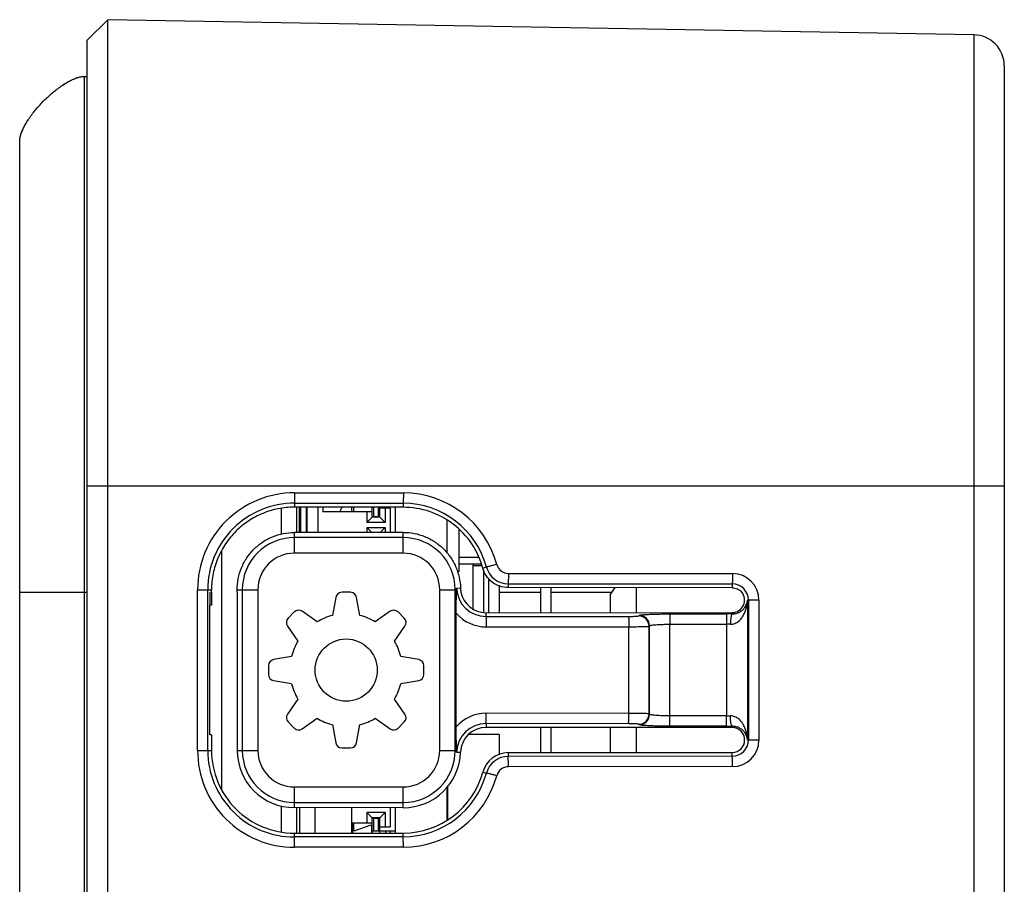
# Model space of a CAD drawing. Header units: millimetres. Extents: x 90 to 256, y 311 to 401.
# Tile 3 of 5: x 182 to 201, y 371 to 388. Entities that reach past the tile are written whole.
import ezdxf

# ---------------------------------------------------------------- set-up
doc = ezdxf.new("R2010")
doc.units = ezdxf.units.MM
doc.header["$LTSCALE"] = 30.734
doc.layers.get('0').update_dxf_attribs({"linetype": 'CONTINUOUS'})

msp = doc.modelspace()

# ---------------------------------------------------------------- linework, layer by layer
at = {"color": 7, "linetype": 'Continuous'}
for p, q in [((183.65, 387.318), (184.05, 387.711)), ((184.05, 343.525), (184.05, 387.711)), ((200.76, 387.419), (184.05, 387.711)), ((200.76, 387.419), (200.76, 343.817)), ((183.65, 343.918), (183.65, 387.318)), ((201.35, 386.82), (201.35, 344.417)), ((183.6, 344.618), (183.6, 386.618)), ((183.6, 386.618), (183.65, 386.618)), ((182.35, 345.868), (182.35, 385.368)), ((183.65, 378.718), (201.35, 378.718)), ((187.653, 378.583), (189.753, 378.581)), ((187.65, 378.383), (187.65, 378.306)), ((187.65, 378.383), (189.75, 378.381)), ((189.75, 378.304), (187.65, 378.306)), ((187.7, 377.819), (187.7, 378.306)), ((187.75, 377.819), (187.75, 378.306)), ((187.775, 377.819), (187.775, 378.306)), ((187.875, 378.306), (187.875, 377.819)), ((187.9, 377.819), (187.9, 378.305)), ((188.1, 378.305), (188.1, 377.819)), ((188.2, 378.305), (188.2, 378.213)), ((188.75, 378.305), (188.75, 378.213)), ((188.8, 378.213), (188.8, 378.305)), ((189.6, 377.82), (189.6, 378.304)), ((189.75, 378.381), (189.75, 378.304)), ((187.4, 377.786), (187.4, 378.285)), ((189.15, 378.213), (188.2, 378.213)), ((189.05, 378.213), (189.05, 378.013)), ((189.05, 378.013), (189.15, 378.113)), ((189.15, 378.123), (189.15, 378.113)), ((189.3, 378.113), (189.15, 378.113)), ((189.5, 378.288), (189.3, 378.288)), ((189.3, 378.113), (189.3, 378.123)), ((189.4, 378.013), (189.3, 378.113)), ((189.4, 378.288), (189.4, 378.013)), ((189.5, 378.288), (189.5, 377.82)), ((189.4, 378.013), (189.05, 378.013)), ((189.05, 377.913), (189.05, 377.82)), ((189.143, 377.82), (189.05, 377.913)), ((189.05, 377.913), (189.4, 377.913)), ((189.307, 377.82), (189.4, 377.913)), ((189.4, 377.913), (189.4, 377.82)), ((190.6, 377.418), (190.6, 378.056)), ((189.75, 377.82), (187.65, 377.819)), ((187.65, 377.418), (187.65, 377.819)), ((189.75, 377.418), (189.75, 377.82)), ((190.83, 377.063), (190.83, 377.879)), ((189.75, 377.718), (187.65, 377.718)), ((186.25, 372.852), (186.25, 377.472)), ((189.75, 377.418), (187.65, 377.418)), ((191.214, 377.338), (190.83, 377.338)), ((190.83, 377.213), (191.258, 377.213)), ((191.1, 376.34), (191.1, 377.213)), ((191.1, 377.181), (191.269, 377.181)), ((190.83, 377.063), (190.798, 377.063)), ((191.358, 377.15), (191.287, 377.13)), ((191.3, 377.096), (191.3, 376.275)), ((191.78, 377.029), (196.103, 377.025)), ((191.4, 376.27), (191.4, 376.927)), ((191.6, 376.788), (191.6, 376.27)), ((191.776, 376.83), (191.776, 376.756)), ((191.776, 376.83), (196.1, 376.826)), ((196.1, 376.826), (196.1, 376.752)), ((182.35, 376.668), (183.65, 376.668)), ((185.782, 373.613), (185.782, 376.713)), ((185.782, 376.713), (186.052, 376.713)), ((185.978, 373.613), (185.978, 376.713)), ((186.018, 376.668), (186.018, 376.413)), ((186.052, 376.668), (186.052, 376.713)), ((186.052, 376.668), (186.052, 376.413)), ((186.547, 376.713), (186.945, 376.713)), ((186.547, 376.668), (186.547, 376.713)), ((186.547, 376.668), (186.547, 373.613)), ((186.645, 376.713), (186.645, 373.613)), ((186.945, 376.713), (186.945, 373.613)), ((188.735, 376.663), (188.565, 376.663)), ((190.455, 373.613), (190.455, 376.713)), ((190.455, 376.713), (190.781, 376.713)), ((190.755, 373.613), (190.755, 376.713)), ((190.782, 376.745), (190.856, 376.748)), ((191.6, 376.668), (192.4, 376.668)), ((196.1, 376.752), (191.776, 376.756)), ((192.4, 376.755), (192.4, 376.271)), ((192.6, 376.755), (192.6, 376.271)), ((192.6, 376.668), (193.783, 376.668)), ((193.75, 376.618), (193.84, 376.754)), ((193.75, 376.272), (193.75, 376.618)), ((194.25, 376.273), (194.25, 376.753)), ((186.018, 374.413), (186.018, 376.413)), ((186.052, 376.413), (186.018, 376.413)), ((188.448, 376.565), (188.387, 376.217)), ((188.912, 376.217), (188.851, 376.565)), ((196.395, 376.513), (196.395, 373.813)), ((196.615, 376.513), (196.395, 376.513)), ((196.412, 376.513), (196.412, 373.813)), ((196.615, 376.513), (196.615, 373.813)), ((187.649, 376.284), (187.529, 376.164)), ((188.09, 376.094), (187.801, 376.297)), ((189.499, 376.297), (189.209, 376.094)), ((189.77, 376.164), (189.651, 376.284)), ((190.772, 374.065), (190.772, 376.261)), ((191.349, 376.27), (196.1, 376.274)), ((191.349, 376.196), (191.349, 376.27)), ((194.296, 376.209), (194.304, 376.217)), ((194.893, 376.247), (195.985, 376.248)), ((196.1, 376.247), (196.1, 376.274)), ((187.516, 376.012), (187.719, 375.722)), ((189.58, 375.722), (189.784, 376.012)), ((191.349, 376.196), (194.099, 376.199)), ((194.495, 376.009), (194.504, 376.017)), ((194.504, 374.309), (194.504, 376.017)), ((194.896, 376.047), (195.989, 376.048)), ((194.896, 374.279), (194.896, 376.047)), ((195.989, 376.048), (195.989, 374.278)), ((191.353, 375.997), (194.103, 375.999)), ((194.103, 374.327), (194.103, 375.999)), ((194.495, 374.317), (194.495, 376.009)), ((187.596, 375.426), (187.248, 375.364)), ((190.052, 375.364), (189.703, 375.426)), ((187.15, 375.248), (187.15, 375.078)), ((190.15, 375.078), (190.15, 375.248)), ((187.248, 374.962), (187.596, 374.901)), ((189.703, 374.901), (190.052, 374.962)), ((187.719, 374.604), (187.516, 374.314)), ((189.784, 374.314), (189.58, 374.604)), ((186.018, 373.913), (186.018, 374.413)), ((186.018, 374.413), (186.018, 374.413)), ((194.103, 374.327), (191.353, 374.33)), ((194.504, 374.309), (194.495, 374.317)), ((187.529, 374.162), (187.649, 374.043)), ((187.801, 374.029), (188.09, 374.232)), ((189.209, 374.232), (189.499, 374.029)), ((189.651, 374.043), (189.77, 374.162)), ((191.349, 374.13), (191.349, 374.056)), ((194.099, 374.127), (191.349, 374.13)), ((194.304, 374.109), (194.296, 374.118)), ((195.989, 374.278), (194.896, 374.279)), ((188.387, 374.11), (188.448, 373.761)), ((188.851, 373.761), (188.912, 374.11)), ((196.1, 374.052), (191.349, 374.056)), ((192.4, 374.055), (192.4, 373.571)), ((192.6, 374.055), (192.6, 373.571)), ((193.75, 373.572), (193.75, 374.054)), ((194.25, 373.573), (194.25, 374.053)), ((195.985, 374.079), (194.893, 374.08)), ((196.1, 374.052), (196.1, 374.079)), ((186.052, 373.913), (186.018, 373.913)), ((186.052, 373.913), (186.052, 373.613)), ((191.6, 373.92), (191.008, 373.92)), ((191.6, 373.92), (191.6, 373.538)), ((196.615, 373.813), (196.395, 373.813)), ((185.782, 373.613), (186.052, 373.613)), ((186.547, 373.613), (186.945, 373.613)), ((188.565, 373.663), (188.735, 373.663)), ((190.455, 373.613), (190.781, 373.613)), ((190.782, 373.581), (190.856, 373.579)), ((191.776, 373.571), (196.1, 373.574)), ((191.776, 373.571), (191.776, 373.497)), ((196.1, 373.501), (196.1, 373.574)), ((196.1, 373.501), (191.776, 373.497)), ((191.287, 373.196), (191.358, 373.177)), ((196.103, 373.301), (191.78, 373.297)), ((187.65, 372.509), (187.65, 372.908)), ((187.65, 372.908), (189.75, 372.908)), ((189.75, 372.508), (189.75, 372.908)), ((190.6, 372.267), (190.6, 372.909)), ((190.61, 372.273), (190.61, 372.92)), ((187.65, 372.608), (189.75, 372.608)), ((187.4, 372.038), (187.4, 372.542)), ((189.75, 372.508), (187.65, 372.509)), ((187.7, 372.017), (187.7, 372.509)), ((187.75, 372.509), (187.75, 372.017)), ((188.05, 372.017), (188.05, 372.509)), ((188.75, 372.508), (188.75, 372.018)), ((189.05, 372.413), (189.05, 372.213)), ((189.05, 372.413), (189.15, 372.313)), ((189.4, 372.413), (189.05, 372.413)), ((189.3, 372.313), (189.4, 372.413)), ((189.4, 372.413), (189.4, 372.138)), ((189.5, 372.508), (189.5, 372.138)), ((189.6, 372.019), (189.6, 372.508)), ((188.75, 372.213), (189.15, 372.213)), ((188.77, 372.213), (188.77, 372.018)), ((188.8, 372.063), (188.8, 372.213)), ((189.15, 372.018), (189.15, 372.313)), ((189.3, 372.313), (189.15, 372.313)), ((189.15, 372.303), (189.3, 372.303)), ((189.18, 372.303), (189.18, 372.063)), ((189.27, 372.303), (189.27, 372.063)), ((189.3, 372.018), (189.3, 372.313)), ((188.814, 372.063), (188.77, 372.063)), ((189.108, 372.163), (188.814, 372.063)), ((189.147, 372.163), (189.108, 372.163)), ((189.147, 372.018), (189.147, 372.163)), ((189.15, 372.063), (189.6, 372.063)), ((189.3, 372.138), (189.5, 372.138)), ((189.417, 372.018), (189.417, 372.063)), ((189.492, 372.063), (189.492, 372.018)), ((189.5, 372.018), (189.5, 372.063)), ((187.65, 372.017), (189.75, 372.019)), ((187.65, 371.943), (187.65, 372.017)), ((189.75, 371.945), (187.65, 371.943)), ((189.75, 371.945), (189.75, 372.019)), ((189.753, 371.745), (187.653, 371.743))]:
    msp.add_line(p, q, dxfattribs=at)
at = {"color": 6, "linetype": 'Continuous'}
for p, q in [((189.15, 378.123), (189.15, 378.304)), ((189.18, 378.304), (189.18, 378.123)), ((189.27, 378.304), (189.27, 378.123)), ((189.3, 378.123), (189.3, 378.304)), ((189.15, 378.123), (189.3, 378.123))]:
    msp.add_line(p, q, dxfattribs=at)
at = {"color": 7, "linetype": 'Continuous'}
msp.add_circle((188.65, 375.163), 0.6, dxfattribs=at)
for centre, radius, start, end in [((200.75, 386.82), 0.6, 0, 89), ((187.652, 376.713), 1.87, 89.9476, 180), ((189.752, 376.713), 1.868, 15.1694, 89.9476), ((187.648, 376.713), 1.67, 89.9413, 180), ((189.748, 376.713), 1.668, 15.1678, 89.9413), ((187.65, 376.713), 1.005, 90, 180), ((189.75, 376.713), 1.005, 0, 90), ((187.65, 376.713), 0.705, 90, 180), ((189.75, 376.713), 0.705, 0, 90), ((191.78, 377.263), 0.234, 195.1698, 269.9472), ((191.777, 377.263), 0.434, 195.1761, 269.9714), ((196.103, 376.513), 0.512, 0, 89.9476), ((196.099, 376.513), 0.313, 0, 89.9141), ((188.565, 376.545), 0.118, 90, 170.0407), ((188.735, 376.545), 0.118, 9.9593, 90), ((189.726, 376.753), 1.055, 357.8248, 359.5769), ((191.348, 376.763), 0.567, 181.793, 270.0709), ((191.349, 376.763), 0.493, 181.7885, 191.1036), ((187.733, 376.2), 0.118, 54.9593, 135), ((188.65, 375.163), 1.086, 103.9914, 121.0086), ((188.65, 375.163), 1.086, 58.9914, 76.0086), ((189.567, 376.2), 0.118, 45, 125.0407), ((191.352, 376.763), 0.767, 220.9109, 270.0522), ((194.295, 376.008), 0.2, 0.1858, 89.8142), ((194.303, 376.016), 0.2, 0.1858, 89.8142), ((195.996, 364.894), 11.354, 89.4744, 90.053), ((187.613, 376.08), 0.118, 135, 215.0407), ((189.687, 376.08), 0.118, 324.9593, 45), ((195.996, 371.04), 5.008, 89.2083, 90.0828), ((188.65, 375.163), 1.086, 148.9914, 166.0086), ((188.65, 375.163), 1.086, 13.9914, 31.0086), ((187.268, 375.248), 0.118, 99.9593, 180), ((190.031, 375.248), 0.118, 0, 80.0407), ((187.268, 375.078), 0.118, 180, 260.0407), ((190.031, 375.078), 0.118, 279.9593, 360), ((188.65, 375.163), 1.086, 193.9914, 211.0086), ((188.65, 375.163), 1.086, 328.9914, 346.0086), ((187.613, 374.246), 0.118, 144.9593, 225), ((189.687, 374.246), 0.118, 315, 35.0407), ((191.352, 373.563), 0.767, 89.9478, 139.0891), ((194.295, 374.318), 0.2, 270.1858, 359.8142), ((194.303, 374.31), 0.2, 270.1858, 359.8142), ((188.65, 375.163), 1.086, 238.9914, 256.0086), ((188.65, 375.163), 1.086, 283.9914, 301.0086), ((191.348, 373.563), 0.567, 89.9291, 178.207), ((195.996, 379.287), 5.008, 269.9172, 270.7917), ((187.733, 374.126), 0.118, 225, 305.0407), ((189.567, 374.126), 0.118, 234.9593, 315), ((195.996, 385.347), 11.268, 269.9448, 270.5278), ((188.565, 373.781), 0.118, 189.9593, 270), ((188.735, 373.781), 0.118, 270, 350.0407), ((196.099, 373.813), 0.313, 270.0859, 360), ((196.103, 373.813), 0.512, 270.0524, 360), ((187.652, 373.613), 1.87, 180, 270.0524), ((187.648, 373.613), 1.67, 180, 270.0587), ((187.65, 373.613), 1.005, 180, 270), ((187.65, 373.613), 0.705, 180, 270), ((189.75, 373.613), 1.005, 270, 360), ((189.75, 373.613), 0.705, 270, 360), ((189.726, 373.573), 1.055, 0.4234, 2.1755), ((191.777, 373.063), 0.434, 90.0286, 164.8239), ((189.748, 373.613), 1.668, 270.0587, 344.8322), ((191.78, 373.063), 0.234, 90.0528, 164.8302), ((189.752, 373.613), 1.868, 270.0524, 344.8306)]:
    msp.add_arc(centre, radius, start, end, dxfattribs=at)
for centre, major_axis, ratio, start_param, end_param in [((188.854, 377.813), (0, 0.7), 0.576923, 0.778597, 0.942346), ((191.349, 376.763), (0.493, 0), 1, -2.947665, -1.569882), ((196.1, 376.513), (0.239, 0), 1, -1.569882, 0.707049), ((191.349, 373.563), (0.493, 0), 1, 1.569882, 3.110309), ((196.1, 373.813), (0.239, 0), 1, -1.569882, 1.569882), ((187.648, 373.613), (1.596, 0), 1, -3.141593, -1.569882), ((187.651, 373.613), (1.104, 0), 1, -3.141593, -1.571711), ((189.751, 373.613), (1.106, 0), 1, -1.571711, -0.031284), ((191.777, 373.063), (0.507, 0), 1, 1.571711, 2.876837), ((189.748, 373.613), (1.594, 0), 1, -1.569882, -0.264756)]:
    msp.add_ellipse(centre, major_axis=major_axis, ratio=ratio, start_param=start_param, end_param=end_param, dxfattribs=at)
for points, knots in [([(182.35, 385.368), (182.35, 385.42), (182.371, 385.503), (182.417, 385.614), (182.472, 385.715), (182.553, 385.842), (182.667, 385.989), (182.816, 386.152), (182.979, 386.301), (183.126, 386.415), (183.253, 386.496), (183.354, 386.551), (183.465, 386.596), (183.548, 386.618), (183.6, 386.618)], [0, 0, 0, 0, 0.0625, 0.125, 0.1875, 0.25, 0.375, 0.5, 0.625, 0.75, 0.8125, 0.875, 0.9375, 1, 1, 1, 1]), ([(183.135, 386.418), (183.143, 386.423), (183.21, 386.47), (183.281, 386.513), (183.348, 386.546)], [0, 0, 0, 0, 0.116207, 1, 1, 1, 1]), ([(183.348, 386.546), (183.351, 386.547), (183.364, 386.553), (183.377, 386.559), (183.388, 386.564)], [0, 0, 0, 0, 0.195923, 1, 1, 1, 1]), ([(183.388, 386.564), (183.413, 386.575), (183.458, 386.593), (183.528, 386.611), (183.574, 386.618), (183.6, 386.618)], [0, 0, 0, 0, 0.411907, 0.705954, 1, 1, 1, 1]), ([(182.422, 385.619), (182.455, 385.687), (182.496, 385.754), (182.54, 385.819), (182.543, 385.823)], [0, 0, 0, 0, 0.927024, 1, 1, 1, 1]), ([(182.35, 385.368), (182.35, 385.394), (182.357, 385.44), (182.374, 385.507), (182.391, 385.55), (182.401, 385.573)], [0, 0, 0, 0, 0.30533, 0.61066, 1, 1, 1, 1]), ([(182.401, 385.573), (182.406, 385.586), (182.413, 385.602), (182.421, 385.617), (182.422, 385.619)], [0, 0, 0, 0, 0.847537, 1, 1, 1, 1]), ([(187.653, 378.583), (187.653, 378.558), (187.653, 378.522), (187.653, 378.477), (187.652, 378.447), (187.652, 378.422), (187.651, 378.404), (187.65, 378.391), (187.65, 378.385), (187.65, 378.383)], [0, 0, 0, 0, 0.370956, 0.539678, 0.68907, 0.813711, 0.909138, 0.971967, 1, 1, 1, 1]), ([(189.753, 378.581), (189.753, 378.556), (189.753, 378.521), (189.753, 378.475), (189.752, 378.445), (189.752, 378.421), (189.751, 378.402), (189.75, 378.389), (189.75, 378.383), (189.75, 378.381)], [0, 0, 0, 0, 0.370956, 0.539678, 0.68907, 0.813711, 0.909138, 0.971967, 1, 1, 1, 1]), ([(187.65, 378.306), (187.545, 378.306), (187.336, 378.285), (187.035, 378.195), (186.757, 378.047), (186.514, 377.848), (186.313, 377.605), (186.165, 377.328), (186.073, 377.027), (186.052, 376.817), (186.052, 376.713)], [0, 0, 0, 0, 0.125072, 0.250073, 0.375015, 0.499926, 0.624856, 0.749844, 0.874896, 1, 1, 1, 1]), ([(191.287, 377.13), (191.242, 377.297), (191.095, 377.617), (190.734, 377.999), (190.27, 378.247), (189.922, 378.304), (189.75, 378.304)], [0, 0, 0, 0, 0.249979, 0.499924, 0.749936, 1, 1, 1, 1]), ([(186.547, 376.713), (186.547, 376.785), (186.561, 376.93), (186.624, 377.138), (186.727, 377.331), (186.865, 377.499), (187.033, 377.638), (187.225, 377.741), (187.433, 377.804), (187.578, 377.818), (187.65, 377.819)], [0, 0, 0, 0, 0.125066, 0.250096, 0.375095, 0.500059, 0.625009, 0.749974, 0.874964, 1, 1, 1, 1]), ([(189.75, 377.82), (189.821, 377.821), (189.963, 377.807), (190.168, 377.746), (190.358, 377.647), (190.525, 377.513), (190.664, 377.35), (190.768, 377.163), (190.836, 376.96), (190.854, 376.819), (190.856, 376.748)], [0, 0, 0, 0, 0.125005, 0.25001, 0.375016, 0.50001, 0.624999, 0.749992, 0.874988, 1, 1, 1, 1]), ([(191.555, 377.202), (191.53, 377.195), (191.485, 377.183), (191.432, 377.169), (191.397, 377.16), (191.378, 377.155), (191.366, 377.152), (191.36, 377.15), (191.358, 377.15)], [0, 0, 0, 0, 0.36993, 0.688397, 0.813389, 0.90912, 0.9721, 1, 1, 1, 1]), ([(191.776, 376.756), (191.722, 376.756), (191.611, 376.774), (191.463, 376.853), (191.348, 376.975), (191.301, 377.077), (191.287, 377.13)], [0, 0, 0, 0, 0.249988, 0.499981, 0.749991, 1, 1, 1, 1]), ([(191.78, 377.029), (191.78, 377.005), (191.78, 376.969), (191.779, 376.923), (191.779, 376.893), (191.778, 376.869), (191.778, 376.85), (191.777, 376.838), (191.777, 376.831), (191.776, 376.83)], [0, 0, 0, 0, 0.370956, 0.539678, 0.68907, 0.813711, 0.909138, 0.971967, 1, 1, 1, 1]), ([(196.103, 377.025), (196.103, 377.001), (196.103, 376.965), (196.103, 376.919), (196.102, 376.889), (196.102, 376.865), (196.101, 376.846), (196.1, 376.834), (196.1, 376.827), (196.1, 376.826)], [0, 0, 0, 0, 0.370956, 0.539678, 0.68907, 0.813711, 0.909138, 0.971967, 1, 1, 1, 1]), ([(190.772, 376.261), (190.772, 376.34), (190.774, 376.456), (190.778, 376.606), (190.78, 376.678), (190.781, 376.713)], [0, 0, 0, 0, 0.523558, 0.768042, 1, 1, 1, 1]), ([(196.1, 376.752), (196.134, 376.752), (196.203, 376.737), (196.259, 376.694), (196.281, 376.668)], [0, 0, 0, 0, 0.49999, 1, 1, 1, 1]), ([(196.065, 376.047), (196.094, 376.047), (196.152, 376.058), (196.224, 376.102), (196.279, 376.16), (196.335, 376.246), (196.38, 376.365), (196.393, 376.464), (196.395, 376.513)], [0, 0, 0, 0, 0.140173, 0.272639, 0.39938, 0.522578, 0.762843, 1, 1, 1, 1]), ([(196.1, 376.247), (196.126, 376.247), (196.175, 376.253), (196.239, 376.278), (196.288, 376.311), (196.336, 376.358), (196.378, 376.425), (196.392, 376.484), (196.395, 376.513)], [0, 0, 0, 0, 0.182677, 0.335611, 0.467557, 0.586081, 0.79977, 1, 1, 1, 1]), ([(194.099, 376.199), (194.124, 376.199), (194.159, 376.199), (194.204, 376.2), (194.233, 376.202), (194.257, 376.203), (194.274, 376.204), (194.284, 376.206), (194.29, 376.207), (194.293, 376.207), (194.295, 376.208), (194.296, 376.209)], [0, 0, 0, 0, 0.371189, 0.539498, 0.68827, 0.812337, 0.907438, 0.943093, 0.970442, 0.989342, 1, 1, 1, 1]), ([(194.304, 376.217), (194.305, 376.218), (194.311, 376.22), (194.322, 376.223), (194.338, 376.226), (194.359, 376.229), (194.384, 376.231), (194.427, 376.235), (194.491, 376.238), (194.578, 376.242), (194.676, 376.244), (194.782, 376.246), (194.855, 376.247), (194.893, 376.247)], [0, 0, 0, 0, 0.010657, 0.029555, 0.056902, 0.092555, 0.136262, 0.187656, 0.311718, 0.460486, 0.628796, 0.810765, 1, 1, 1, 1]), ([(194.893, 376.247), (194.893, 376.245), (194.893, 376.239), (194.894, 376.226), (194.894, 376.208), (194.895, 376.183), (194.895, 376.153), (194.896, 376.108), (194.896, 376.072), (194.896, 376.047)], [0, 0, 0, 0, 0.028033, 0.090862, 0.186289, 0.31093, 0.460322, 0.629044, 1, 1, 1, 1]), ([(195.985, 376.248), (195.986, 376.246), (195.986, 376.24), (195.987, 376.227), (195.987, 376.209), (195.988, 376.184), (195.988, 376.154), (195.988, 376.109), (195.989, 376.073), (195.989, 376.048)], [0, 0, 0, 0, 0.028033, 0.090862, 0.186289, 0.31093, 0.460322, 0.629044, 1, 1, 1, 1]), ([(196.1, 376.247), (196.097, 376.246), (196.092, 376.24), (196.086, 376.227), (196.08, 376.208), (196.073, 376.173), (196.067, 376.118), (196.065, 376.072), (196.065, 376.047)], [0, 0, 0, 0, 0.041636, 0.109668, 0.206314, 0.329636, 0.640121, 1, 1, 1, 1]), ([(191.349, 376.196), (191.35, 376.194), (191.35, 376.188), (191.351, 376.176), (191.351, 376.157), (191.351, 376.133), (191.352, 376.103), (191.352, 376.057), (191.352, 376.021), (191.353, 375.997)], [0, 0, 0, 0, 0.028033, 0.090862, 0.186289, 0.31093, 0.460322, 0.629044, 1, 1, 1, 1]), ([(194.099, 376.199), (194.1, 376.197), (194.1, 376.191), (194.101, 376.179), (194.101, 376.16), (194.102, 376.135), (194.102, 376.106), (194.103, 376.06), (194.103, 376.024), (194.103, 375.999)], [0, 0, 0, 0, 0.028033, 0.090862, 0.186289, 0.31093, 0.460322, 0.629044, 1, 1, 1, 1]), ([(194.504, 376.017), (194.504, 376.018), (194.508, 376.021), (194.515, 376.023), (194.526, 376.026), (194.547, 376.03), (194.58, 376.034), (194.628, 376.039), (194.686, 376.042), (194.752, 376.045), (194.822, 376.046), (194.871, 376.047), (194.896, 376.047)], [0, 0, 0, 0, 0.011951, 0.031522, 0.059237, 0.095072, 0.190174, 0.313946, 0.462252, 0.630007, 0.811378, 1, 1, 1, 1]), ([(194.103, 375.999), (194.128, 375.999), (194.176, 375.999), (194.247, 376), (194.313, 376.001), (194.371, 376.002), (194.419, 376.003), (194.452, 376.005), (194.473, 376.006), (194.483, 376.007), (194.49, 376.008), (194.494, 376.008), (194.495, 376.009)], [0, 0, 0, 0, 0.189626, 0.371967, 0.540629, 0.689698, 0.813955, 0.909062, 0.944609, 0.971734, 0.990216, 1, 1, 1, 1]), ([(191.349, 374.13), (191.35, 374.132), (191.35, 374.138), (191.351, 374.15), (191.351, 374.169), (191.351, 374.194), (191.352, 374.223), (191.352, 374.269), (191.352, 374.305), (191.353, 374.33)], [0, 0, 0, 0, 0.028033, 0.090862, 0.186289, 0.31093, 0.460322, 0.629044, 1, 1, 1, 1]), ([(194.099, 374.127), (194.1, 374.129), (194.1, 374.135), (194.101, 374.148), (194.101, 374.167), (194.102, 374.191), (194.102, 374.221), (194.103, 374.267), (194.103, 374.302), (194.103, 374.327)], [0, 0, 0, 0, 0.028033, 0.090862, 0.186289, 0.31093, 0.460322, 0.629044, 1, 1, 1, 1]), ([(194.495, 374.317), (194.494, 374.318), (194.49, 374.318), (194.483, 374.319), (194.473, 374.32), (194.452, 374.322), (194.419, 374.323), (194.371, 374.324), (194.313, 374.326), (194.247, 374.326), (194.176, 374.327), (194.128, 374.327), (194.103, 374.327)], [0, 0, 0, 0, 0.009784, 0.028264, 0.055388, 0.090932, 0.186035, 0.310289, 0.459356, 0.62802, 0.810369, 1, 1, 1, 1]), ([(194.896, 374.279), (194.871, 374.279), (194.822, 374.28), (194.752, 374.281), (194.686, 374.284), (194.628, 374.288), (194.58, 374.292), (194.547, 374.296), (194.526, 374.3), (194.515, 374.303), (194.508, 374.305), (194.504, 374.308), (194.504, 374.309)], [0, 0, 0, 0, 0.188617, 0.369978, 0.537731, 0.686038, 0.809814, 0.904921, 0.940759, 0.968476, 0.988049, 1, 1, 1, 1]), ([(194.296, 374.118), (194.295, 374.118), (194.293, 374.119), (194.29, 374.12), (194.284, 374.121), (194.274, 374.122), (194.257, 374.123), (194.233, 374.125), (194.204, 374.126), (194.159, 374.127), (194.124, 374.127), (194.099, 374.127)], [0, 0, 0, 0, 0.010657, 0.029556, 0.056903, 0.092556, 0.187653, 0.311717, 0.460488, 0.628797, 1, 1, 1, 1]), ([(194.893, 374.08), (194.893, 374.081), (194.893, 374.088), (194.894, 374.1), (194.894, 374.119), (194.895, 374.143), (194.895, 374.173), (194.896, 374.219), (194.896, 374.255), (194.896, 374.279)], [0, 0, 0, 0, 0.028033, 0.090862, 0.186289, 0.31093, 0.460322, 0.629044, 1, 1, 1, 1]), ([(195.985, 374.079), (195.986, 374.08), (195.986, 374.087), (195.987, 374.099), (195.987, 374.118), (195.988, 374.142), (195.988, 374.172), (195.988, 374.218), (195.989, 374.254), (195.989, 374.278)], [0, 0, 0, 0, 0.028033, 0.090862, 0.186289, 0.31093, 0.460322, 0.629044, 1, 1, 1, 1]), ([(196.1, 374.079), (196.097, 374.08), (196.092, 374.086), (196.086, 374.099), (196.08, 374.118), (196.073, 374.154), (196.067, 374.208), (196.065, 374.254), (196.065, 374.279)], [0, 0, 0, 0, 0.041636, 0.109668, 0.206313, 0.329636, 0.640121, 1, 1, 1, 1]), ([(196.395, 373.813), (196.393, 373.862), (196.38, 373.962), (196.335, 374.08), (196.279, 374.166), (196.224, 374.224), (196.152, 374.268), (196.094, 374.279), (196.065, 374.279)], [0, 0, 0, 0, 0.237144, 0.477398, 0.60059, 0.727324, 0.859795, 1, 1, 1, 1]), ([(190.781, 373.613), (190.78, 373.648), (190.778, 373.72), (190.774, 373.87), (190.772, 373.986), (190.772, 374.065)], [0, 0, 0, 0, 0.23196, 0.476444, 1, 1, 1, 1]), ([(194.893, 374.08), (194.855, 374.08), (194.782, 374.08), (194.676, 374.082), (194.578, 374.084), (194.491, 374.088), (194.427, 374.092), (194.384, 374.095), (194.359, 374.098), (194.338, 374.1), (194.322, 374.103), (194.311, 374.106), (194.305, 374.108), (194.304, 374.109)], [0, 0, 0, 0, 0.18923, 0.371189, 0.539496, 0.688266, 0.812332, 0.863728, 0.907438, 0.943094, 0.970443, 0.989343, 1, 1, 1, 1]), ([(196.395, 373.813), (196.392, 373.842), (196.378, 373.901), (196.336, 373.968), (196.288, 374.016), (196.239, 374.048), (196.175, 374.073), (196.126, 374.079), (196.1, 374.079)], [0, 0, 0, 0, 0.200222, 0.413902, 0.53242, 0.664358, 0.81729, 1, 1, 1, 1]), ([(191.78, 373.297), (191.78, 373.322), (191.78, 373.358), (191.779, 373.403), (191.779, 373.433), (191.778, 373.458), (191.778, 373.476), (191.777, 373.489), (191.777, 373.495), (191.776, 373.497)], [0, 0, 0, 0, 0.370956, 0.539678, 0.68907, 0.813711, 0.909138, 0.971967, 1, 1, 1, 1]), ([(196.103, 373.301), (196.103, 373.326), (196.103, 373.362), (196.103, 373.407), (196.102, 373.437), (196.102, 373.461), (196.101, 373.48), (196.1, 373.493), (196.1, 373.499), (196.1, 373.501)], [0, 0, 0, 0, 0.370956, 0.539678, 0.68907, 0.813711, 0.909138, 0.971967, 1, 1, 1, 1]), ([(191.555, 373.124), (191.53, 373.131), (191.485, 373.143), (191.432, 373.157), (191.397, 373.167), (191.378, 373.172), (191.366, 373.175), (191.36, 373.176), (191.358, 373.177)], [0, 0, 0, 0, 0.36993, 0.688397, 0.813389, 0.90912, 0.9721, 1, 1, 1, 1]), ([(187.653, 371.743), (187.653, 371.768), (187.653, 371.804), (187.653, 371.85), (187.652, 371.879), (187.652, 371.904), (187.651, 371.923), (187.65, 371.935), (187.65, 371.941), (187.65, 371.943)], [0, 0, 0, 0, 0.370956, 0.539678, 0.68907, 0.813711, 0.909138, 0.971967, 1, 1, 1, 1]), ([(189.753, 371.745), (189.753, 371.77), (189.753, 371.806), (189.753, 371.852), (189.752, 371.881), (189.752, 371.906), (189.751, 371.925), (189.75, 371.937), (189.75, 371.943), (189.75, 371.945)], [0, 0, 0, 0, 0.370956, 0.539678, 0.68907, 0.813711, 0.909138, 0.971967, 1, 1, 1, 1])]:
    msp.add_open_spline(points, degree=3, knots=knots, dxfattribs=at)

doc.saveas('drawing.dxf')
